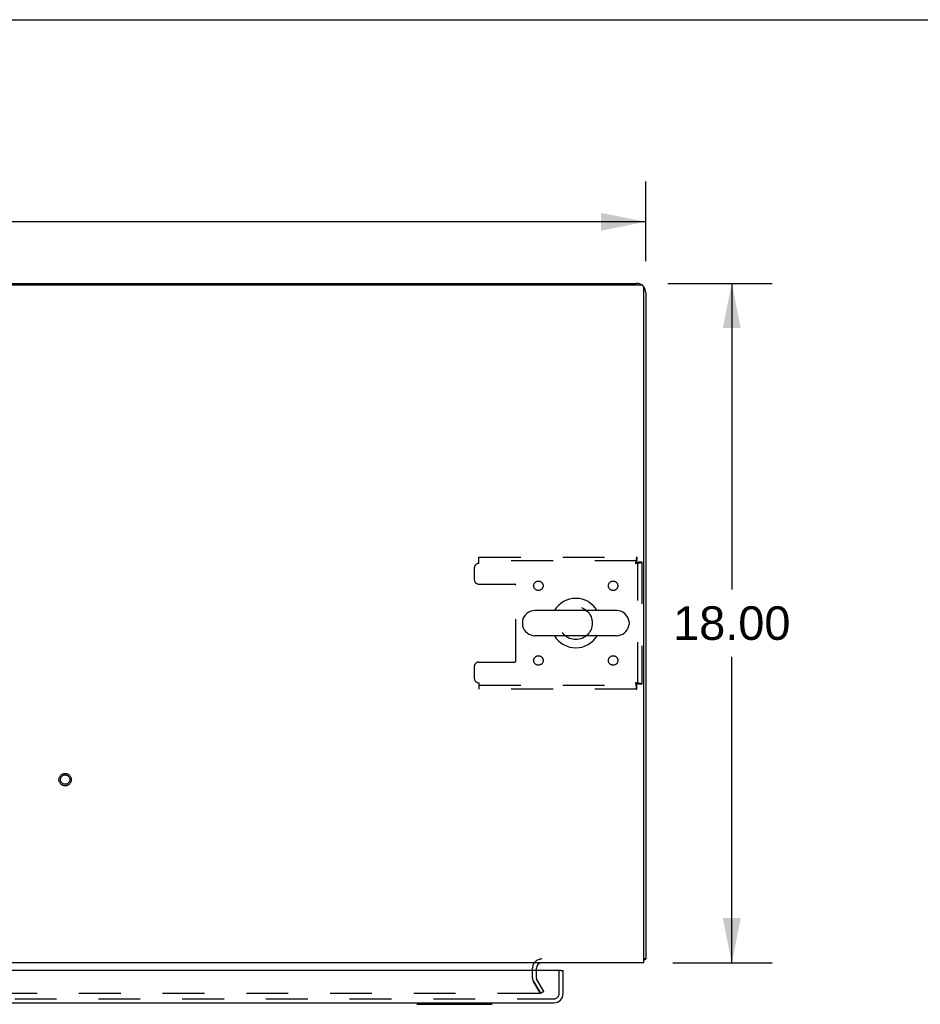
# Model space of a CAD drawing. Header units: inches. Extents: x 0 to 202, y 0 to 130.
# Tile 19 of 23: x 78 to 102, y 104 to 130. Entities that reach past the tile are written whole.
import ezdxf

# ---------------------------------------------------------------- set-up
doc = ezdxf.new("R2010")
doc.units = ezdxf.units.IN
doc.header["$LTSCALE"] = 11.084473
doc.header["$MEASUREMENT"] = 0
doc.linetypes.add('HIDDEN', pattern=[0.2, 0.1, -0.1])
doc.layers.get('0').update_dxf_attribs({"linetype": 'CONTINUOUS'})
for name, color, linetype in [('DEFAULT_2', 8, 'HIDDEN'), ('DIMENSIONS', 7, 'CONTINUOUS'), ('DOOR_ASSEMBLY', 7, 'CONTINUOUS')]:
    doc.layers.add(name, color=color, linetype=linetype)
doc.styles.get("Standard").update_dxf_attribs({"font": 'arial.ttf'})
doc.dimstyles.new('DIMSTYLE_1', dxfattribs={"dimtxt": 0.889129, "dimasz": 1.185505, "dimexe": 0.09, "dimexo": 0.07, "dimgap": 0.0375, "dimtad": 0, "dimtih": 1, "dimtoh": 1, "dimzin": 4, "dimdsep": 46, "dimtxsty": 'Standard', "dimblk": '_FILLED', "dimblk1": '_FILLED', "dimblk2": '_FILLED', "dimcen": 0.09, "dimadec": 3, "dimazin": 1, "dimtfac": 1, "dimtdec": 3, "dimtofl": 0, "dimtmove": 0, "dimatfit": 3, "dimldrblk": '_FILLED', "dimfxl": 0, "dimtolj": 1, "dimtzin": 4, "dimarcsym": 0})

# ---------------------------------------------------------------- blocks, each defined once
blk = doc.blocks.new('_FILLED')
at = {"color": 0, "linetype": 'ByBlock'}
blk.add_solid([(0, 0), (-1, 0.2), (-1, -0.2)], dxfattribs=at)
blk = doc.blocks.new('*D1')
at = {"layer": 'DIMENSIONS', "color": 2, "linetype": 'Continuous'}
for p, q in [((55.35, 124.006), (55.35, 126.12)), ((94.85, 124.006), (94.85, 126.12)), ((55.35, 125.053), (73.102, 125.053)), ((94.85, 125.053), (77.098, 125.053))]:
    blk.add_line(p, q, dxfattribs=at)
at = {"layer": 'DIMENSIONS', "color": 2, "linetype": 'Continuous', "xscale": 1.1855051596, "yscale": 1.1855051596, "zscale": 1.1855051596, "rotation": 180}
blk.add_blockref('_FILLED', (55.35, 125.053), dxfattribs=at)
at = {"layer": 'DIMENSIONS', "color": 2, "linetype": 'Continuous', "xscale": 1.1855051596, "yscale": 1.1855051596, "zscale": 1.1855051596}
blk.add_blockref('_FILLED', (94.85, 125.053), dxfattribs=at)
at = {"layer": 'DIMENSIONS', "color": 2, "linetype": 'Continuous', "insert": (75.1, 125.498), "char_height": 0.8891, "width": 3.10699, "attachment_point": 2, "line_spacing_factor": 0.9}
blk.add_mtext('39.50', dxfattribs=at)
blk = doc.blocks.new('*D2')
at = {"layer": 'DIMENSIONS', "color": 2, "linetype": 'Continuous'}
for p, q in [((95.433, 123.422), (98.194, 123.422)), ((97.127, 123.422), (97.127, 115.311)), ((97.127, 105.422), (97.127, 113.533)), ((95.565, 105.422), (98.194, 105.422))]:
    blk.add_line(p, q, dxfattribs=at)
at = {"layer": 'DIMENSIONS', "color": 2, "linetype": 'Continuous', "xscale": 1.1855051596, "yscale": 1.1855051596, "zscale": 1.1855051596}
for p, rotation in [((97.127, 123.422), 90), ((97.127, 105.422), 270)]:
    blk.add_blockref('_FILLED', p, dxfattribs=dict(at, rotation=rotation))
at = {"layer": 'DIMENSIONS', "color": 2, "linetype": 'Continuous', "insert": (97.127, 114.867), "char_height": 0.8891, "width": 3.10699, "attachment_point": 2, "line_spacing_factor": 0.9}
blk.add_mtext('18.00', dxfattribs=at)

msp = doc.modelspace()

# ---------------------------------------------------------------- linework, layer by layer
at = {"color": 7, "linetype": 'Continuous'}
for p, q in [((0, 130.406), (201.536, 130.406)), ((94.735, 123.37), (55.464, 123.37)), ((55.596, 123.422), (94.603, 123.422)), ((87.35, 123.422), (87.35, 123.37)), ((94.798, 105.422), (94.798, 123.308)), ((94.85, 123.176), (94.85, 105.526)), ((94.076, 114.756), (91.916, 114.756)), ((91.586, 114.46), (91.586, 114.384)), ((94.406, 114.46), (94.406, 114.384)), ((94.076, 114.088), (91.916, 114.088)), ((94.798, 105.422), (55.402, 105.422)), ((94.85, 105.526), (94.798, 105.526)), ((91.954, 105.218), (91.954, 105.28))]:
    msp.add_line(p, q, dxfattribs=at)
for points in [[(94.798, 105.506), (94.798, 105.506), (94.802, 105.508), (94.806, 105.509), (94.81, 105.51), (94.814, 105.51)], [(94.814, 105.51), (94.822, 105.512), (94.826, 105.513), (94.829, 105.513), (94.832, 105.514), (94.835, 105.515), (94.838, 105.516), (94.841, 105.517), (94.843, 105.518), (94.845, 105.519), (94.846, 105.52), (94.847, 105.521), (94.848, 105.522), (94.849, 105.523), (94.85, 105.525), (94.85, 105.526)]]:
    msp.add_lwpolyline(points, dxfattribs=at)
for centre, radius, start, end in [((94.603, 123.176), 0.246, 49.8946, 90), ((94.735, 123.308), 0.0625, 0, 90), ((94.603, 123.176), 0.246, 0, 40.1054), ((92.996, 114.422), 0.655, 30.674, 149.326), ((91.916, 114.422), 0.334, 90, 167.5716), ((94.076, 114.422), 0.334, 12.4284, 90), ((91.743, 114.46), 0.157, 167.5716, 180), ((91.743, 114.384), 0.157, 180, 192.4284), ((91.916, 114.422), 0.334, 192.4284, 270), ((94.076, 114.422), 0.334, 270, 347.5716), ((94.249, 114.46), 0.157, 0, 12.4284), ((94.249, 114.384), 0.157, 347.5716, 360), ((92.996, 114.422), 0.655, 210.674, 329.326), ((92.096, 105.28), 0.142, 90, 180)]:
    msp.add_arc(centre, radius, start, end, dxfattribs=at)
at = {"layer": 'DEFAULT_2', "color": 8, "linetype": 'HIDDEN'}
for p, q in [((90.433, 116.172), (94.612, 116.172)), ((90.433, 116.005), (90.433, 116.172)), ((94.612, 116.068), (90.433, 116.068)), ((94.612, 116.172), (94.612, 116.068)), ((90.308, 115.88), (90.308, 115.578)), ((94.746, 116.038), (94.642, 116.038)), ((94.642, 112.806), (94.642, 116.038)), ((94.746, 116.038), (94.746, 112.806)), ((90.433, 115.453), (91.378, 115.453)), ((91.408, 113.421), (91.408, 115.423)), ((90.308, 113.266), (90.308, 112.964)), ((90.433, 113.391), (91.378, 113.391)), ((90.433, 112.839), (90.433, 112.672)), ((90.433, 112.776), (94.612, 112.776)), ((94.612, 112.672), (90.433, 112.672)), ((94.612, 112.672), (94.612, 112.776)), ((94.746, 112.806), (94.642, 112.806)), ((91.85, 105.018), (91.85, 105.28)), ((91.954, 105.018), (91.954, 105.218)), ((91.868, 104.949), (92.05, 104.635)), ((92.064, 104.61), (91.868, 104.949)), ((92.154, 104.662), (91.958, 105.001)), ((92.032, 104.61), (56.917, 104.61)), ((92.154, 104.662), (92.064, 104.61))]:
    msp.add_line(p, q, dxfattribs=at)
for points in [[(94.612, 116.172), (94.609, 116.171), (94.607, 116.168), (94.605, 116.163), (94.602, 116.156), (94.6, 116.147), (94.598, 116.136), (94.595, 116.123), (94.593, 116.109), (94.591, 116.094), (94.588, 116.078), (94.586, 116.06), (94.583, 116.042), (94.581, 116.024), (94.579, 116.005)], [(94.612, 116.068), (94.609, 116.068), (94.607, 116.067), (94.605, 116.065), (94.602, 116.062), (94.6, 116.059), (94.598, 116.054), (94.595, 116.05), (94.593, 116.045), (94.591, 116.039), (94.588, 116.033), (94.586, 116.026), (94.583, 116.019), (94.581, 116.012), (94.579, 116.005)], [(94.579, 116.005), (94.597, 116.008), (94.616, 116.01), (94.634, 116.012), (94.651, 116.015), (94.668, 116.017), (94.683, 116.019), (94.697, 116.022), (94.709, 116.024), (94.72, 116.026), (94.729, 116.029), (94.736, 116.031), (94.742, 116.034), (94.745, 116.036), (94.746, 116.038)], [(94.579, 116.005), (94.586, 116.008), (94.593, 116.01), (94.6, 116.012), (94.606, 116.015), (94.612, 116.017), (94.618, 116.019), (94.623, 116.022), (94.628, 116.024), (94.632, 116.026), (94.635, 116.029), (94.638, 116.031), (94.64, 116.034), (94.641, 116.036), (94.642, 116.038)], [(94.746, 112.806), (94.745, 112.809), (94.742, 112.811), (94.736, 112.813), (94.729, 112.816), (94.72, 112.818), (94.709, 112.82), (94.697, 112.823), (94.683, 112.825), (94.668, 112.827), (94.651, 112.83), (94.634, 112.832), (94.616, 112.835), (94.597, 112.837), (94.579, 112.839)], [(94.579, 112.839), (94.581, 112.832), (94.583, 112.825), (94.586, 112.818), (94.588, 112.812), (94.591, 112.806), (94.593, 112.8), (94.595, 112.795), (94.598, 112.79), (94.6, 112.786), (94.602, 112.782), (94.605, 112.78), (94.607, 112.778), (94.609, 112.777), (94.612, 112.776)], [(94.642, 112.806), (94.641, 112.809), (94.64, 112.811), (94.638, 112.813), (94.635, 112.816), (94.632, 112.818), (94.628, 112.82), (94.623, 112.823), (94.618, 112.825), (94.612, 112.827), (94.606, 112.83), (94.6, 112.832), (94.593, 112.835), (94.586, 112.837), (94.579, 112.839)], [(94.579, 112.839), (94.581, 112.821), (94.583, 112.802), (94.586, 112.784), (94.588, 112.767), (94.591, 112.75), (94.593, 112.735), (94.595, 112.721), (94.598, 112.709), (94.6, 112.698), (94.602, 112.689), (94.605, 112.682), (94.607, 112.676), (94.609, 112.673), (94.612, 112.672)], [(92.052, 104.627), (92.052, 104.626), (92.052, 104.624), (92.052, 104.623), (92.051, 104.621), (92.05, 104.619), (92.049, 104.618), (92.048, 104.616), (92.047, 104.615), (92.045, 104.614), (92.044, 104.613), (92.042, 104.612), (92.04, 104.611), (92.038, 104.611), (92.036, 104.61), (92.034, 104.61), (92.032, 104.61)], [(92.05, 104.635), (92.051, 104.633), (92.052, 104.631), (92.052, 104.63), (92.052, 104.628), (92.052, 104.627)]]:
    msp.add_lwpolyline(points, dxfattribs=at)
for centre, radius in [((92.006, 115.412), 0.125), ((93.985, 115.412), 0.125), ((92.996, 114.422), 0.438), ((92.006, 113.433), 0.125), ((93.985, 113.433), 0.125), ((79.475, 110.276), 0.164), ((79.475, 110.276), 0.124)]:
    msp.add_circle(centre, radius, dxfattribs=at)
for centre, radius, start, end in [((90.433, 115.88), 0.125, 90, 180), ((90.433, 115.578), 0.125, 180, 270), ((91.378, 115.423), 0.03, 0, 90), ((90.433, 113.266), 0.125, 90, 180), ((91.378, 113.421), 0.03, 270, 360), ((90.433, 112.964), 0.125, 180, 270), ((92.096, 105.28), 0.246, 90, 180), ((91.987, 105.018), 0.137, 180, 210), ((91.987, 105.018), 0.033, 180, 210)]:
    msp.add_arc(centre, radius, start, end, dxfattribs=at)
at = {"layer": 'DOOR_ASSEMBLY', "color": 3, "linetype": 'Continuous'}
for p, q in [((92.6, 105.218), (55.787, 105.218)), ((92.662, 104.611), (92.662, 105.218)), ((55.971, 104.364), (92.416, 104.364))]:
    msp.add_line(p, q, dxfattribs=at)
at = {"layer": 'DOOR_ASSEMBLY', "color": 8, "linetype": 'HIDDEN'}
for p, q in [((92.558, 104.611), (92.558, 105.218)), ((55.971, 104.468), (92.416, 104.468))]:
    msp.add_line(p, q, dxfattribs=at)
at = {"layer": 'DOOR_ASSEMBLY', "color": 7, "linetype": 'Continuous'}
for p, q in [((92.6, 105.218), (92.662, 105.218)), ((88.791, 104.325), (90.783, 104.325)), ((88.842, 104.325), (88.842, 104.364)), ((90.732, 104.325), (90.732, 104.364))]:
    msp.add_line(p, q, dxfattribs=at)
at = {"layer": 'DOOR_ASSEMBLY', "color": 3, "linetype": 'Continuous'}
msp.add_arc((92.416, 104.611), 0.246, 270, 360, dxfattribs=at)
at = {"layer": 'DOOR_ASSEMBLY', "color": 8, "linetype": 'HIDDEN'}
msp.add_arc((92.416, 104.611), 0.142, 270, 360, dxfattribs=at)

# ---------------------------------------------------------------- dimensions: what is measured, and where the dimension line sits
at = {"layer": 'DIMENSIONS', "color": 2, "linetype": 'Continuous'}
dim = msp.add_linear_dim(base=(94.85, 125.053), p1=(55.35, 126.19), p2=(94.85, 126.19), dimstyle='DIMSTYLE_1', dxfattribs=at)
dim.commit()
dim.dimension.update_dxf_attribs({"geometry": '*D1', "text_midpoint": (75.098, 125.048), "dimtype": 160})
dim = msp.add_linear_dim(base=(97.127, 105.422), p1=(95.363, 123.422), p2=(95.495, 105.422), angle=270, dimstyle='DIMSTYLE_1', dxfattribs=at)
dim.commit()
dim.dimension.update_dxf_attribs({"geometry": '*D2', "text_midpoint": (97.165, 114.417), "dimtype": 160})

doc.saveas('drawing.dxf')
